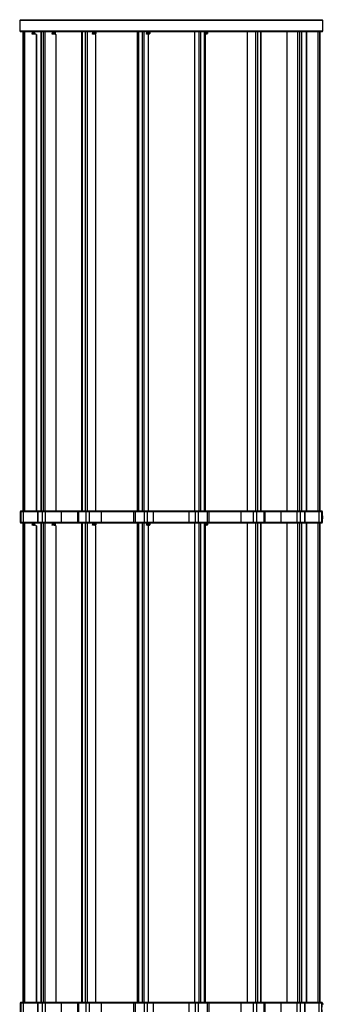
# Model space of a CAD drawing. Header units: millimetres. Extents: x 1689 to 2119, y 169 to 2594.
# Tile 2 of 2: x 1716 to 2093, y 1370 to 2594. Entities that reach past the tile are written whole.
import ezdxf

# ---------------------------------------------------------------- set-up
doc = ezdxf.new("R2010")
doc.units = ezdxf.units.MM
doc.header["$LTSCALE"] = 10

msp = doc.modelspace()

# ---------------------------------------------------------------- linework, layer by layer
at = {"color": 7, "linetype": 'Continuous', "lineweight": 25}
for p, q in [((1716.7, 2593.8), (1715.7, 2592.8)), ((1715.7, 2592.8), (1715.7, 2579.8)), ((1904.2, 2592.8), (1715.7, 2592.8)), ((1716.7, 2593.8), (1904.2, 2593.8)), ((1904.2, 2593.8), (2091.7, 2593.8)), ((2092.7, 2592.8), (1904.2, 2592.8)), ((2092.7, 2592.8), (2091.7, 2593.8)), ((2092.7, 2579.8), (2092.7, 2592.8)), ((1715.7, 2579.8), (1716.7, 2578.8)), ((1715.7, 2579.8), (1904.2, 2579.8)), ((1904.2, 2578.8), (1716.7, 2578.8)), ((1719.5, 2578.8), (1719.5, 1983.3)), ((1719.5, 2578.8), (1719.5, 1983.3)), ((1719.9, 2578.8), (1719.9, 1983.3)), ((1721.8, 2578.8), (1721.8, 1983.3)), ((1731.3, 2578.4), (1731.3, 2578.8)), ((1731.3, 2578.4), (1731.3, 2576.6)), ((1731.3, 2576), (1731.3, 2576.6)), ((1735.8, 2575.7), (1731.3, 2576)), ((1731.4, 2576), (1731.3, 2576)), ((1731.4, 2578.4), (1731.4, 2578.8)), ((1731.4, 2576), (1731.4, 2576.6)), ((1735.9, 2575.7), (1731.4, 2576)), ((1732.2, 2578.8), (1732.2, 2578.4)), ((1732.2, 2576.5), (1732.2, 2575.9)), ((1732.3, 2578.8), (1732.3, 2578.4)), ((1732.3, 2576.5), (1732.3, 2575.9)), ((1733.9, 2578.1), (1732.7, 2578.1)), ((1732.7, 2578.1), (1732.7, 2576.8)), ((1732.7, 2576.8), (1733.9, 2576.8)), ((1732.8, 2578.6), (1732.8, 2578.8)), ((1734, 2578.6), (1732.8, 2578.6)), ((1732.8, 2576.3), (1734, 2576.3)), ((1732.8, 2575.9), (1732.8, 2576.3)), ((1733, 2578.8), (1733, 2578.6)), ((1733, 2576.3), (1733, 2575.9)), ((1733.9, 2578.1), (1733.9, 2576.8)), ((1734, 2578.6), (1734, 2578.5)), ((1734, 2576.4), (1734, 2578.5)), ((1734, 2578.5), (1734, 2576.4)), ((1734, 2576.4), (1734, 2576.3)), ((1734.1, 2578.8), (1734.1, 2575.8)), ((1735.8, 2575.7), (1735.9, 2575.7)), ((1736.3, 2575.2), (1736.3, 1983.3)), ((1736.4, 2575.2), (1736.3, 2575.2)), ((1736.4, 2575.2), (1736.4, 1983.3)), ((1742.1, 2578.8), (1742.1, 1983.3)), ((1742.4, 2578.8), (1742.4, 1983.3)), ((1744.7, 2578.8), (1744.7, 1983.3)), ((1747.1, 2578.8), (1747.1, 1983.3)), ((1756, 2578.4), (1756, 2578.8)), ((1756, 2578.4), (1756, 2576.6)), ((1756, 2578.4), (1756.6, 2578.4)), ((1756, 2576), (1756, 2576.6)), ((1756.6, 2576.5), (1756, 2576.5)), ((1760.2, 2575.7), (1756, 2576)), ((1756.5, 2578.4), (1756.5, 2578.8)), ((1756.5, 2575.9), (1756.5, 2576.5)), ((1758, 2578.8), (1758, 2578.5)), ((1758, 2576.4), (1758, 2575.8)), ((1758.4, 2578.6), (1758.1, 2578.5)), ((1758.1, 2578.5), (1758.1, 2576.4)), ((1758.1, 2576.4), (1758.4, 2576.3)), ((1759.6, 2578.6), (1758.4, 2578.6)), ((1758.4, 2576.3), (1759.6, 2576.3)), ((1759.7, 2578.1), (1758.6, 2578.1)), ((1758.6, 2578.1), (1758.6, 2576.8)), ((1758.6, 2576.8), (1759.7, 2576.8)), ((1759.7, 2578.1), (1759.7, 2576.8)), ((1760.7, 2575.2), (1760.7, 1983.3)), ((1792.5, 2578.8), (1792.5, 1983.3)), ((1793.3, 2578.8), (1793.3, 1983.3)), ((1797, 2578.8), (1797, 1983.3)), ((1799.6, 2578.8), (1799.6, 1983.3)), ((1806.3, 2578.4), (1806.3, 2578.8)), ((1806.3, 2578.4), (1806.3, 2576.6)), ((1806.3, 2576), (1806.3, 2576.6)), ((1809.5, 2575.7), (1806.3, 2576)), ((1807.1, 2578.8), (1807.1, 2578.4)), ((1807.1, 2576.5), (1807.1, 2575.9)), ((1807.4, 2578.4), (1807.4, 2578.4)), ((1807.4, 2576.5), (1807.4, 2576.5)), ((1809.3, 2578.6), (1808.6, 2578.5)), ((1808.6, 2578.5), (1808.6, 2576.4)), ((1808.6, 2576.4), (1809.3, 2576.3)), ((1810.1, 2578.6), (1809.3, 2578.6)), ((1809.3, 2576.3), (1810.1, 2576.3)), ((1810.5, 2578.1), (1809.7, 2578.1)), ((1809.7, 2578.1), (1809.7, 2576.8)), ((1809.7, 2576.8), (1810.5, 2576.8)), ((1809.8, 2575.2), (1809.8, 1983.3)), ((1810.5, 2578.1), (1810.5, 2576.8)), ((1861.8, 2578.8), (1861.8, 1983.3)), ((1863.4, 2578.8), (1863.4, 1983.3)), ((1867.9, 2578.8), (1867.9, 1983.3)), ((1870.1, 2578.8), (1870.1, 1983.3)), ((1873.5, 2578.4), (1873.5, 2578.8)), ((1873.5, 2578.4), (1873.5, 2576.6)), ((1873.5, 2576), (1873.5, 2576.6)), ((1875.1, 2575.7), (1873.5, 2576)), ((1875, 2578.5), (1875, 2578.5)), ((1875, 2576.4), (1875, 2576.4)), ((1875.3, 2575.2), (1875.3, 1983.3)), ((1876.5, 2578.6), (1875.6, 2578.5)), ((1875.6, 2578.5), (1875.6, 2576.4)), ((1875.6, 2576.4), (1876.5, 2576.3)), ((1877, 2578.6), (1876.6, 2578.6)), ((1876.6, 2576.3), (1877, 2576.3)), ((1877.5, 2578.1), (1877, 2578.1)), ((1877, 2578.1), (1877, 2576.8)), ((1877, 2576.8), (1877.5, 2576.8)), ((1877.5, 2578.1), (1877.5, 2576.8)), ((1904.2, 2579.8), (2092.7, 2579.8)), ((2091.7, 2578.8), (1904.2, 2578.8)), ((1933.1, 2578.8), (1933.1, 1983.3)), ((1938.2, 2578.8), (1938.2, 1983.3)), ((1940.5, 2578.8), (1940.5, 1983.3)), ((1945, 2578.8), (1945, 1983.3)), ((1946.6, 1983.3), (1946.6, 2578.8)), ((1946.6, 2578.5), (1947.5, 2578.5)), ((1947.5, 2576.4), (1946.6, 2576.4)), ((1948.5, 2578.6), (1947.5, 2578.5)), ((1947.6, 2578.5), (1947.5, 2578.5)), ((1947.5, 2576.4), (1947.6, 2576.4)), ((1947.5, 2576.4), (1948.5, 2576.3)), ((1948.6, 2578.6), (1947.6, 2578.5)), ((1947.6, 2578.5), (1947.6, 2576.4)), ((1947.6, 2576.4), (1948.6, 2576.3)), ((1948.6, 2578.6), (1948.5, 2578.6)), ((1948.5, 2578.6), (1948.6, 2578.6)), ((1948.5, 2576.3), (1948.6, 2576.3)), ((1948.6, 2576.3), (1948.5, 2576.3)), ((1948.6, 2578.6), (1948.6, 2578.6)), ((1948.6, 2576.3), (1948.6, 2576.3)), ((1949.1, 2578.1), (1949.1, 2576.8)), ((1998.6, 2578.8), (1998.6, 1983.3)), ((2008.8, 2578.8), (2008.8, 1983.3)), ((2011.4, 2578.8), (2011.4, 1983.3)), ((2015.1, 2578.8), (2015.1, 1983.3)), ((2015.9, 1983.3), (2015.9, 2578.8)), ((2047.7, 2578.8), (2047.7, 1983.3)), ((2061.2, 2578.8), (2061.2, 1983.3)), ((2063.7, 2578.8), (2063.7, 1983.3)), ((2066, 2578.8), (2066, 1983.3)), ((2066.3, 1983.3), (2066.3, 2578.8)), ((2072, 2578.8), (2072, 1983.3)), ((2072.1, 2578.8), (2072.1, 1983.3)), ((2086.5, 2578.8), (2086.5, 1983.3)), ((2088.4, 2578.8), (2088.4, 1983.3)), ((2088.9, 1983.3), (2088.9, 2578.8)), ((2088.9, 2578.8), (2088.9, 1983.3)), ((2091.7, 2578.8), (2092.7, 2579.8)), ((1717.2, 1983.3), (1716.2, 1982.3)), ((1717.2, 1983.3), (1716.2, 1982.3)), ((1716.2, 1982.3), (1716.2, 1969.3)), ((1717.4, 1982.3), (1716.2, 1982.3)), ((1716.2, 1982.3), (1716.2, 1969.3)), ((1716.2, 1982.3), (1716.2, 1982.3)), ((1717.2, 1983.3), (1718.4, 1983.3)), ((1717.2, 1983.3), (1717.2, 1983.3)), ((1718.4, 1983.3), (1717.4, 1982.3)), ((1720.2, 1982.3), (1717.4, 1982.3)), ((1717.4, 1969.3), (1717.4, 1982.3)), ((1718.4, 1983.3), (1720.3, 1983.3)), ((1720.3, 1983.3), (1720.2, 1982.3)), ((1737.7, 1982.3), (1720.2, 1982.3)), ((1720.2, 1982.3), (1720.2, 1969.3)), ((1720.3, 1983.3), (1738.7, 1983.3)), ((1738.7, 1983.3), (1737.7, 1982.3)), ((1737.7, 1982.3), (1737.7, 1969.3)), ((1738.1, 1982.3), (1737.7, 1982.3)), ((1739, 1983.3), (1738.1, 1982.3)), ((1744, 1982.3), (1738.1, 1982.3)), ((1738.1, 1982.3), (1738.1, 1969.3)), ((1738.7, 1983.3), (1739, 1983.3)), ((1739, 1983.3), (1744.8, 1983.3)), ((1744.8, 1983.3), (1744, 1982.3)), ((1747.5, 1982.3), (1744, 1982.3)), ((1744, 1969.3), (1744, 1982.3)), ((1744.8, 1983.3), (1747.2, 1983.3)), ((1747.2, 1983.3), (1747.5, 1982.3)), ((1747.2, 1983.3), (1767.2, 1983.3)), ((1747.5, 1982.3), (1747.5, 1969.3)), ((1767.6, 1982.3), (1747.5, 1982.3)), ((1767.2, 1983.3), (1767.6, 1982.3)), ((1767.2, 1983.3), (1788.5, 1983.3)), ((1787.5, 1982.3), (1767.6, 1982.3)), ((1767.6, 1969.3), (1767.6, 1982.3)), ((1788.5, 1983.3), (1787.5, 1982.3)), ((1787.5, 1982.3), (1787.5, 1969.3)), ((1788.7, 1982.3), (1787.5, 1982.3)), ((1788.5, 1983.3), (1789.3, 1983.3)), ((1789.3, 1983.3), (1788.7, 1982.3)), ((1798.2, 1982.3), (1788.7, 1982.3)), ((1788.7, 1982.3), (1788.7, 1969.3)), ((1789.3, 1983.3), (1798.8, 1983.3)), ((1798.8, 1983.3), (1798.2, 1982.3)), ((1802, 1982.3), (1798.2, 1982.3)), ((1798.2, 1969.3), (1798.2, 1982.3)), ((1798.8, 1983.3), (1801.3, 1983.3)), ((1801.3, 1983.3), (1802, 1982.3)), ((1801.3, 1983.3), (1816.6, 1983.3)), ((1802, 1982.3), (1802, 1969.3)), ((1817.3, 1982.3), (1802, 1982.3)), ((1816.6, 1983.3), (1817.3, 1982.3)), ((1816.6, 1983.3), (1858, 1983.3)), ((1857, 1982.3), (1817.3, 1982.3)), ((1817.3, 1969.3), (1817.3, 1982.3)), ((1858, 1983.3), (1857, 1982.3)), ((1857, 1982.3), (1857, 1969.3)), ((1859.3, 1982.3), (1857, 1982.3)), ((1858, 1983.3), (1859.5, 1983.3)), ((1859.5, 1983.3), (1859.3, 1982.3)), ((1870.8, 1982.3), (1859.3, 1982.3)), ((1859.3, 1982.3), (1859.3, 1969.3)), ((1859.5, 1983.3), (1870.9, 1983.3)), ((1870.9, 1983.3), (1870.8, 1982.3)), ((1874.1, 1982.3), (1870.8, 1982.3)), ((1870.8, 1969.3), (1870.8, 1982.3)), ((1870.9, 1983.3), (1873.2, 1983.3)), ((1873.2, 1983.3), (1874.1, 1982.3)), ((1873.2, 1983.3), (1881.1, 1983.3)), ((1874.1, 1982.3), (1874.1, 1969.3)), ((1882.1, 1982.3), (1874.1, 1982.3)), ((1881.1, 1983.3), (1882.1, 1982.3)), ((1881.1, 1983.3), (1927.2, 1983.3)), ((1882.1, 1969.3), (1882.1, 1982.3)), ((1926.3, 1982.3), (1882.1, 1982.3)), ((1927.2, 1983.3), (1926.3, 1982.3)), ((1934.3, 1982.3), (1926.3, 1982.3)), ((1926.3, 1969.3), (1926.3, 1982.3)), ((1927.2, 1983.3), (1935.2, 1983.3)), ((1935.2, 1983.3), (1934.3, 1982.3)), ((1937.6, 1982.3), (1934.3, 1982.3)), ((1934.3, 1969.3), (1934.3, 1982.3)), ((1935.2, 1983.3), (1937.4, 1983.3)), ((1937.6, 1982.3), (1937.4, 1983.3)), ((1937.4, 1983.3), (1948.9, 1983.3)), ((1937.6, 1982.3), (1937.6, 1969.3)), ((1949.1, 1982.3), (1937.6, 1982.3)), ((1949.1, 1982.3), (1948.9, 1983.3)), ((1948.9, 1983.3), (1950.4, 1983.3)), ((1949.1, 1969.3), (1949.1, 1982.3)), ((1951.4, 1982.3), (1949.1, 1982.3)), ((1951.4, 1982.3), (1950.4, 1983.3)), ((1950.4, 1983.3), (1991.8, 1983.3)), ((1951.4, 1969.3), (1951.4, 1982.3)), ((1991.1, 1982.3), (1951.4, 1982.3)), ((1991.1, 1982.3), (1991.8, 1983.3)), ((1991.1, 1969.3), (1991.1, 1982.3)), ((2006.4, 1982.3), (1991.1, 1982.3)), ((1991.8, 1983.3), (2007.1, 1983.3)), ((2006.4, 1982.3), (2007.1, 1983.3)), ((2010.2, 1982.3), (2006.4, 1982.3)), ((2006.4, 1969.3), (2006.4, 1982.3)), ((2007.1, 1983.3), (2009.6, 1983.3)), ((2010.2, 1982.3), (2009.6, 1983.3)), ((2009.6, 1983.3), (2019.1, 1983.3)), ((2010.2, 1982.3), (2010.2, 1969.3)), ((2019.7, 1982.3), (2010.2, 1982.3)), ((2019.7, 1982.3), (2019.1, 1983.3)), ((2019.1, 1983.3), (2019.9, 1983.3)), ((2019.7, 1969.3), (2019.7, 1982.3)), ((2020.9, 1982.3), (2019.7, 1982.3)), ((2020.9, 1982.3), (2019.9, 1983.3)), ((2019.9, 1983.3), (2041.2, 1983.3)), ((2020.9, 1969.3), (2020.9, 1982.3)), ((2040.8, 1982.3), (2020.9, 1982.3)), ((2040.8, 1982.3), (2041.2, 1983.3)), ((2040.8, 1969.3), (2040.8, 1982.3)), ((2060.8, 1982.3), (2040.8, 1982.3)), ((2041.2, 1983.3), (2061.2, 1983.3)), ((2060.8, 1982.3), (2061.2, 1983.3)), ((2064.4, 1982.3), (2060.8, 1982.3)), ((2060.8, 1969.3), (2060.8, 1982.3)), ((2061.2, 1983.3), (2063.6, 1983.3)), ((2064.4, 1982.3), (2063.6, 1983.3)), ((2063.6, 1983.3), (2069.4, 1983.3)), ((2064.4, 1982.3), (2064.4, 1969.3)), ((2070.3, 1982.3), (2064.4, 1982.3)), ((2070.3, 1982.3), (2069.4, 1983.3)), ((2069.4, 1983.3), (2069.7, 1983.3)), ((2070.7, 1982.3), (2069.7, 1983.3)), ((2069.7, 1983.3), (2088.1, 1983.3)), ((2070.3, 1969.3), (2070.3, 1982.3)), ((2070.7, 1982.3), (2070.3, 1982.3)), ((2070.7, 1969.3), (2070.7, 1982.3)), ((2088.2, 1982.3), (2070.7, 1982.3)), ((2088.2, 1982.3), (2088.1, 1983.3)), ((2088.1, 1983.3), (2090, 1983.3)), ((2088.2, 1969.3), (2088.2, 1982.3)), ((2091, 1982.3), (2088.2, 1982.3)), ((2091, 1982.3), (2090, 1983.3)), ((2090, 1983.3), (2091.2, 1983.3)), ((2091, 1982.3), (2091, 1969.3)), ((2092.2, 1982.3), (2091, 1982.3)), ((2092.2, 1982.3), (2091.2, 1983.3)), ((2092.2, 1982.3), (2091.2, 1983.3)), ((2091.2, 1983.3), (2091.2, 1983.3)), ((2092.2, 1969.3), (2092.2, 1982.3)), ((2092.2, 1969.3), (2092.2, 1982.3)), ((2092.2, 1982.3), (2092.2, 1982.3)), ((1716.2, 1969.3), (1717.2, 1968.3)), ((1716.2, 1969.3), (1717.4, 1969.3)), ((1716.2, 1969.3), (1717.2, 1968.3)), ((1716.2, 1969.3), (1716.2, 1969.3)), ((1718.4, 1968.3), (1717.2, 1968.3)), ((1717.2, 1968.3), (1717.2, 1968.3)), ((1717.4, 1969.3), (1720.2, 1969.3)), ((1717.4, 1969.3), (1718.4, 1968.3)), ((1720.3, 1968.3), (1718.4, 1968.3)), ((1719.5, 1968.3), (1719.5, 1372.8)), ((1719.5, 1968.3), (1719.5, 1372.8)), ((1719.9, 1968.3), (1719.9, 1372.8)), ((1720.2, 1969.3), (1737.7, 1969.3)), ((1720.2, 1969.3), (1720.3, 1968.3)), ((1738.7, 1968.3), (1720.3, 1968.3)), ((1721.8, 1968.3), (1721.8, 1372.8)), ((1731.3, 1967.9), (1731.3, 1968.3)), ((1731.3, 1967.9), (1731.3, 1966.1)), ((1731.3, 1965.5), (1731.3, 1966.1)), ((1735.8, 1965.2), (1731.3, 1965.5)), ((1731.4, 1965.5), (1731.3, 1965.5)), ((1731.4, 1967.9), (1731.4, 1968.3)), ((1731.4, 1965.5), (1731.4, 1966.1)), ((1735.9, 1965.2), (1731.4, 1965.5)), ((1732.2, 1968.3), (1732.2, 1967.9)), ((1732.2, 1966), (1732.2, 1965.4)), ((1732.3, 1968.3), (1732.3, 1967.9)), ((1732.3, 1966), (1732.3, 1965.4)), ((1733.9, 1967.6), (1732.7, 1967.6)), ((1732.7, 1967.6), (1732.7, 1966.3)), ((1732.7, 1966.3), (1733.9, 1966.3)), ((1732.8, 1968.1), (1732.8, 1968.3)), ((1734, 1968.1), (1732.8, 1968.1)), ((1732.8, 1965.8), (1734, 1965.8)), ((1732.8, 1965.4), (1732.8, 1965.8)), ((1733, 1968.3), (1733, 1968.1)), ((1733, 1965.8), (1733, 1965.4)), ((1733.9, 1967.6), (1733.9, 1966.3)), ((1734, 1968.1), (1734, 1968)), ((1734, 1965.9), (1734, 1968)), ((1734, 1968), (1734, 1965.9)), ((1734, 1965.9), (1734, 1965.8)), ((1734.1, 1968.3), (1734.1, 1965.3)), ((1735.8, 1965.2), (1735.9, 1965.2)), ((1736.3, 1964.7), (1736.3, 1372.8)), ((1736.4, 1964.7), (1736.3, 1964.7)), ((1736.4, 1964.7), (1736.4, 1372.8)), ((1737.7, 1969.3), (1738.7, 1968.3)), ((1737.7, 1969.3), (1738.1, 1969.3)), ((1738.1, 1969.3), (1744, 1969.3)), ((1738.1, 1969.3), (1739, 1968.3)), ((1739, 1968.3), (1738.7, 1968.3)), ((1744.8, 1968.3), (1739, 1968.3)), ((1742.1, 1968.3), (1742.1, 1372.8)), ((1742.4, 1968.3), (1742.4, 1372.8)), ((1744, 1969.3), (1747.5, 1969.3)), ((1744, 1969.3), (1744.8, 1968.3)), ((1744.7, 1968.3), (1744.7, 1372.8)), ((1747.2, 1968.3), (1744.8, 1968.3)), ((1747.1, 1968.3), (1747.1, 1372.8)), ((1747.5, 1969.3), (1747.2, 1968.3)), ((1767.2, 1968.3), (1747.2, 1968.3)), ((1747.5, 1969.3), (1767.6, 1969.3)), ((1756, 1967.9), (1756, 1968.3)), ((1756, 1967.9), (1756, 1966.1)), ((1756, 1967.9), (1756.6, 1967.9)), ((1756, 1965.5), (1756, 1966.1)), ((1756.6, 1966), (1756, 1966)), ((1760.2, 1965.2), (1756, 1965.5)), ((1756.5, 1968), (1756.5, 1968.3)), ((1756.5, 1965.4), (1756.5, 1965.9)), ((1758, 1968.3), (1758, 1968)), ((1758, 1965.9), (1758, 1965.3)), ((1758.4, 1968.1), (1758.1, 1968)), ((1758.1, 1968), (1758.1, 1965.9)), ((1758.1, 1965.9), (1758.4, 1965.8)), ((1759.6, 1968.1), (1758.4, 1968.1)), ((1758.4, 1965.8), (1759.6, 1965.8)), ((1759.7, 1967.6), (1758.6, 1967.6)), ((1758.6, 1967.6), (1758.6, 1966.3)), ((1758.6, 1966.3), (1759.7, 1966.3)), ((1759.7, 1967.6), (1759.7, 1966.3)), ((1760.7, 1964.7), (1760.7, 1372.8)), ((1767.6, 1969.3), (1767.2, 1968.3)), ((1788.5, 1968.3), (1767.2, 1968.3)), ((1767.6, 1969.3), (1787.5, 1969.3)), ((1787.5, 1969.3), (1788.5, 1968.3)), ((1787.5, 1969.3), (1788.7, 1969.3)), ((1789.3, 1968.3), (1788.5, 1968.3)), ((1788.7, 1969.3), (1798.2, 1969.3)), ((1788.7, 1969.3), (1789.3, 1968.3)), ((1798.8, 1968.3), (1789.3, 1968.3)), ((1792.5, 1968.3), (1792.5, 1372.8)), ((1793.3, 1968.3), (1793.3, 1372.8)), ((1797, 1968.3), (1797, 1372.8)), ((1798.2, 1969.3), (1802, 1969.3)), ((1798.2, 1969.3), (1798.8, 1968.3)), ((1801.3, 1968.3), (1798.8, 1968.3)), ((1799.6, 1968.3), (1799.6, 1372.8)), ((1802, 1969.3), (1801.3, 1968.3)), ((1816.6, 1968.3), (1801.3, 1968.3)), ((1802, 1969.3), (1817.3, 1969.3)), ((1806.3, 1967.9), (1806.3, 1968.3)), ((1806.3, 1967.9), (1806.3, 1966.1)), ((1806.3, 1965.5), (1806.3, 1966.1)), ((1809.5, 1965.2), (1806.3, 1965.5)), ((1807.1, 1968.3), (1807.1, 1967.9)), ((1807.1, 1966), (1807.1, 1965.4)), ((1807.4, 1967.9), (1807.4, 1967.9)), ((1807.4, 1966), (1807.4, 1966)), ((1809.3, 1968.1), (1808.6, 1968)), ((1808.6, 1968), (1808.6, 1965.9)), ((1808.6, 1965.9), (1809.3, 1965.8)), ((1810.1, 1968.1), (1809.3, 1968.1)), ((1809.3, 1965.8), (1810.1, 1965.8)), ((1810.5, 1967.6), (1809.7, 1967.6)), ((1809.7, 1967.6), (1809.7, 1966.3)), ((1809.7, 1966.3), (1810.5, 1966.3)), ((1809.8, 1964.7), (1809.8, 1372.8)), ((1810.5, 1967.6), (1810.5, 1966.3)), ((1817.3, 1969.3), (1816.6, 1968.3)), ((1858, 1968.3), (1816.6, 1968.3)), ((1817.3, 1969.3), (1857, 1969.3)), ((1857, 1969.3), (1858, 1968.3)), ((1857, 1969.3), (1859.3, 1969.3)), ((1859.5, 1968.3), (1858, 1968.3)), ((1859.3, 1969.3), (1870.8, 1969.3)), ((1859.3, 1969.3), (1859.5, 1968.3)), ((1870.9, 1968.3), (1859.5, 1968.3)), ((1861.8, 1968.3), (1861.8, 1372.8)), ((1863.4, 1968.3), (1863.4, 1372.8)), ((1867.9, 1968.3), (1867.9, 1372.8)), ((1870.1, 1968.3), (1870.1, 1372.8)), ((1870.8, 1969.3), (1874.1, 1969.3)), ((1870.8, 1969.3), (1870.9, 1968.3)), ((1873.2, 1968.3), (1870.9, 1968.3)), ((1874.1, 1969.3), (1873.2, 1968.3)), ((1881.1, 1968.3), (1873.2, 1968.3)), ((1873.5, 1967.9), (1873.5, 1968.3)), ((1873.5, 1967.9), (1873.5, 1966.1)), ((1873.5, 1965.5), (1873.5, 1966.1)), ((1875.1, 1965.2), (1873.5, 1965.5)), ((1874.1, 1969.3), (1882.1, 1969.3)), ((1875, 1968), (1875, 1968)), ((1875, 1965.9), (1875, 1965.9)), ((1875.3, 1964.7), (1875.3, 1372.8)), ((1876.5, 1968.1), (1875.6, 1968)), ((1875.6, 1968), (1875.6, 1965.9)), ((1875.6, 1965.9), (1876.5, 1965.8)), ((1877, 1968.1), (1876.6, 1968.1)), ((1876.6, 1965.8), (1877, 1965.8)), ((1877.5, 1967.6), (1877, 1967.6)), ((1877, 1967.6), (1877, 1966.3)), ((1877, 1966.3), (1877.5, 1966.3)), ((1877.5, 1967.6), (1877.5, 1966.3)), ((1882.1, 1969.3), (1881.1, 1968.3)), ((1927.2, 1968.3), (1881.1, 1968.3)), ((1882.1, 1969.3), (1926.3, 1969.3)), ((1926.3, 1969.3), (1934.3, 1969.3)), ((1926.3, 1969.3), (1927.2, 1968.3)), ((1935.2, 1968.3), (1927.2, 1968.3)), ((1933.1, 1968.3), (1933.1, 1372.8)), ((1934.3, 1969.3), (1935.2, 1968.3)), ((1934.3, 1969.3), (1937.6, 1969.3)), ((1937.4, 1968.3), (1935.2, 1968.3)), ((1937.4, 1968.3), (1937.6, 1969.3)), ((1948.9, 1968.3), (1937.4, 1968.3)), ((1937.6, 1969.3), (1949.1, 1969.3)), ((1938.2, 1968.3), (1938.2, 1372.8)), ((1940.5, 1968.3), (1940.5, 1372.8)), ((1945, 1968.3), (1945, 1372.8)), ((1946.6, 1372.8), (1946.6, 1968.3)), ((1946.6, 1968), (1947.5, 1968)), ((1947.5, 1965.9), (1946.6, 1965.9)), ((1948.5, 1968.1), (1947.5, 1968)), ((1947.6, 1968), (1947.5, 1968)), ((1947.5, 1965.9), (1947.6, 1965.9)), ((1947.5, 1965.9), (1948.5, 1965.8)), ((1948.6, 1968.1), (1947.6, 1968)), ((1947.6, 1968), (1947.6, 1965.9)), ((1947.6, 1965.9), (1948.6, 1965.8)), ((1948.6, 1968.1), (1948.5, 1968.1)), ((1948.5, 1968.1), (1948.6, 1968.1)), ((1948.5, 1965.8), (1948.6, 1965.8)), ((1948.6, 1965.8), (1948.5, 1965.8)), ((1948.6, 1968.1), (1948.6, 1968.1)), ((1948.6, 1965.8), (1948.6, 1965.8)), ((1948.9, 1968.3), (1949.1, 1969.3)), ((1950.4, 1968.3), (1948.9, 1968.3)), ((1949.1, 1969.3), (1951.4, 1969.3)), ((1949.1, 1967.6), (1949.1, 1966.3)), ((1950.4, 1968.3), (1951.4, 1969.3)), ((1991.8, 1968.3), (1950.4, 1968.3)), ((1951.4, 1969.3), (1991.1, 1969.3)), ((1991.8, 1968.3), (1991.1, 1969.3)), ((1991.1, 1969.3), (2006.4, 1969.3)), ((2007.1, 1968.3), (1991.8, 1968.3)), ((1998.6, 1968.3), (1998.6, 1372.8)), ((2007.1, 1968.3), (2006.4, 1969.3)), ((2006.4, 1969.3), (2010.2, 1969.3)), ((2009.6, 1968.3), (2007.1, 1968.3)), ((2008.8, 1968.3), (2008.8, 1372.8)), ((2009.6, 1968.3), (2010.2, 1969.3)), ((2019.1, 1968.3), (2009.6, 1968.3)), ((2010.2, 1969.3), (2019.7, 1969.3)), ((2011.4, 1968.3), (2011.4, 1372.8)), ((2015.1, 1968.3), (2015.1, 1372.8)), ((2015.9, 1372.8), (2015.9, 1968.3)), ((2019.1, 1968.3), (2019.7, 1969.3)), ((2019.9, 1968.3), (2019.1, 1968.3)), ((2019.7, 1969.3), (2020.9, 1969.3)), ((2041.2, 1968.3), (2019.8, 1968.3)), ((2019.9, 1968.3), (2020.9, 1969.3)), ((2020.8, 1969.3), (2040.8, 1969.3)), ((2041.2, 1968.3), (2040.8, 1969.3)), ((2040.8, 1969.3), (2060.8, 1969.3)), ((2061.2, 1968.3), (2041.2, 1968.3)), ((2047.7, 1968.3), (2047.7, 1372.8)), ((2061.2, 1968.3), (2060.8, 1969.3)), ((2060.8, 1969.3), (2064.4, 1969.3)), ((2063.6, 1968.3), (2061.2, 1968.3)), ((2061.2, 1968.3), (2061.2, 1372.8)), ((2063.6, 1968.3), (2064.4, 1969.3)), ((2069.4, 1968.3), (2063.6, 1968.3)), ((2063.7, 1968.3), (2063.7, 1372.8)), ((2064.4, 1969.3), (2070.3, 1969.3)), ((2066, 1968.3), (2066, 1372.8)), ((2066.3, 1372.8), (2066.3, 1968.3)), ((2069.4, 1968.3), (2070.3, 1969.3)), ((2069.7, 1968.3), (2069.4, 1968.3)), ((2069.7, 1968.3), (2070.7, 1969.3)), ((2088.1, 1968.3), (2069.7, 1968.3)), ((2070.3, 1969.3), (2070.7, 1969.3)), ((2070.7, 1969.3), (2088.2, 1969.3)), ((2072, 1968.3), (2072, 1372.8)), ((2072.1, 1968.3), (2072.1, 1372.8)), ((2086.5, 1968.3), (2086.5, 1372.8)), ((2088.1, 1968.3), (2088.2, 1969.3)), ((2090, 1968.3), (2088.1, 1968.3)), ((2088.2, 1969.3), (2091, 1969.3)), ((2088.4, 1968.3), (2088.4, 1372.8)), ((2088.9, 1372.8), (2088.9, 1968.3)), ((2088.9, 1968.3), (2088.9, 1372.8)), ((2090, 1968.3), (2091, 1969.3)), ((2091.2, 1968.3), (2090, 1968.3)), ((2091, 1969.3), (2092.2, 1969.3)), ((2091.2, 1968.3), (2092.2, 1969.3)), ((2091.2, 1968.3), (2092.2, 1969.3)), ((2091.2, 1968.3), (2091.2, 1968.3)), ((2092.2, 1969.3), (2092.2, 1969.3)), ((1717.2, 1372.8), (1716.2, 1371.8)), ((1717.2, 1372.8), (1716.2, 1371.8)), ((1716.2, 1371.8), (1716.2, 1358.8)), ((1717.4, 1371.8), (1716.2, 1371.8)), ((1716.2, 1371.8), (1716.2, 1358.8)), ((1716.2, 1371.8), (1716.2, 1371.8)), ((1717.2, 1372.8), (1718.4, 1372.8)), ((1717.2, 1372.8), (1717.2, 1372.8)), ((1718.4, 1372.8), (1717.4, 1371.8)), ((1720.2, 1371.8), (1717.4, 1371.8)), ((1717.4, 1358.8), (1717.4, 1371.8)), ((1718.4, 1372.8), (1720.3, 1372.8)), ((1720.3, 1372.8), (1720.2, 1371.8)), ((1737.7, 1371.8), (1720.2, 1371.8)), ((1720.2, 1371.8), (1720.2, 1358.8)), ((1720.3, 1372.8), (1738.7, 1372.8)), ((1738.7, 1372.8), (1737.7, 1371.8)), ((1737.7, 1371.8), (1737.7, 1358.8)), ((1738.1, 1371.8), (1737.7, 1371.8)), ((1739, 1372.8), (1738.1, 1371.8)), ((1744, 1371.8), (1738.1, 1371.8)), ((1738.1, 1371.8), (1738.1, 1358.8)), ((1738.7, 1372.8), (1739, 1372.8)), ((1739, 1372.8), (1744.8, 1372.8)), ((1744.8, 1372.8), (1744, 1371.8)), ((1747.5, 1371.8), (1744, 1371.8)), ((1744, 1358.8), (1744, 1371.8)), ((1744.8, 1372.8), (1747.2, 1372.8)), ((1747.2, 1372.8), (1747.5, 1371.8)), ((1747.2, 1372.8), (1767.2, 1372.8)), ((1747.5, 1371.8), (1747.5, 1358.8)), ((1767.6, 1371.8), (1747.5, 1371.8)), ((1767.2, 1372.8), (1767.6, 1371.8)), ((1767.2, 1372.8), (1788.5, 1372.8)), ((1787.5, 1371.8), (1767.6, 1371.8)), ((1767.6, 1358.8), (1767.6, 1371.8)), ((1788.5, 1372.8), (1787.5, 1371.8)), ((1787.5, 1371.8), (1787.5, 1358.8)), ((1788.7, 1371.8), (1787.5, 1371.8)), ((1788.5, 1372.8), (1789.3, 1372.8)), ((1789.3, 1372.8), (1788.7, 1371.8)), ((1798.2, 1371.8), (1788.7, 1371.8)), ((1788.7, 1371.8), (1788.7, 1358.8)), ((1789.3, 1372.8), (1798.8, 1372.8)), ((1798.8, 1372.8), (1798.2, 1371.8)), ((1802, 1371.8), (1798.2, 1371.8)), ((1798.2, 1358.8), (1798.2, 1371.8)), ((1798.8, 1372.8), (1801.3, 1372.8)), ((1801.3, 1372.8), (1802, 1371.8)), ((1801.3, 1372.8), (1816.6, 1372.8)), ((1802, 1371.8), (1802, 1358.8)), ((1817.3, 1371.8), (1802, 1371.8)), ((1816.6, 1372.8), (1817.3, 1371.8)), ((1816.6, 1372.8), (1858, 1372.8)), ((1857, 1371.8), (1817.3, 1371.8)), ((1817.3, 1358.8), (1817.3, 1371.8)), ((1858, 1372.8), (1857, 1371.8)), ((1857, 1371.8), (1857, 1358.8)), ((1859.3, 1371.8), (1857, 1371.8)), ((1858, 1372.8), (1859.5, 1372.8)), ((1859.5, 1372.8), (1859.3, 1371.8)), ((1870.8, 1371.8), (1859.3, 1371.8)), ((1859.3, 1371.8), (1859.3, 1358.8)), ((1859.5, 1372.8), (1870.9, 1372.8)), ((1870.9, 1372.8), (1870.8, 1371.8)), ((1874.1, 1371.8), (1870.8, 1371.8)), ((1870.8, 1358.8), (1870.8, 1371.8)), ((1870.9, 1372.8), (1873.2, 1372.8)), ((1873.2, 1372.8), (1874.1, 1371.8)), ((1873.2, 1372.8), (1881.1, 1372.8)), ((1874.1, 1371.8), (1874.1, 1358.8)), ((1882.1, 1371.8), (1874.1, 1371.8)), ((1881.1, 1372.8), (1882.1, 1371.8)), ((1881.1, 1372.8), (1927.2, 1372.8)), ((1882.1, 1358.8), (1882.1, 1371.8)), ((1926.3, 1371.8), (1882.1, 1371.8)), ((1927.2, 1372.8), (1926.3, 1371.8)), ((1934.3, 1371.8), (1926.3, 1371.8)), ((1926.3, 1358.8), (1926.3, 1371.8)), ((1927.2, 1372.8), (1935.2, 1372.8)), ((1935.2, 1372.8), (1934.3, 1371.8)), ((1937.6, 1371.8), (1934.3, 1371.8)), ((1934.3, 1358.8), (1934.3, 1371.8)), ((1935.2, 1372.8), (1937.4, 1372.8)), ((1937.6, 1371.8), (1937.4, 1372.8)), ((1937.4, 1372.8), (1948.9, 1372.8)), ((1937.6, 1371.8), (1937.6, 1358.8)), ((1949.1, 1371.8), (1937.6, 1371.8)), ((1949.1, 1371.8), (1948.9, 1372.8)), ((1948.9, 1372.8), (1950.4, 1372.8)), ((1949.1, 1358.8), (1949.1, 1371.8)), ((1951.4, 1371.8), (1949.1, 1371.8)), ((1951.4, 1371.8), (1950.4, 1372.8)), ((1950.4, 1372.8), (1991.8, 1372.8)), ((1951.4, 1358.8), (1951.4, 1371.8)), ((1991.1, 1371.8), (1951.4, 1371.8)), ((1991.1, 1371.8), (1991.8, 1372.8)), ((1991.1, 1358.8), (1991.1, 1371.8)), ((2006.4, 1371.8), (1991.1, 1371.8)), ((1991.8, 1372.8), (2007.1, 1372.8)), ((2006.4, 1371.8), (2007.1, 1372.8)), ((2010.2, 1371.8), (2006.4, 1371.8)), ((2006.4, 1358.8), (2006.4, 1371.8)), ((2007.1, 1372.8), (2009.6, 1372.8)), ((2010.2, 1371.8), (2009.6, 1372.8)), ((2009.6, 1372.8), (2019.1, 1372.8)), ((2010.2, 1371.8), (2010.2, 1358.8)), ((2019.7, 1371.8), (2010.2, 1371.8)), ((2019.7, 1371.8), (2019.1, 1372.8)), ((2019.1, 1372.8), (2019.9, 1372.8)), ((2019.7, 1358.8), (2019.7, 1371.8)), ((2020.9, 1371.8), (2019.7, 1371.8)), ((2020.9, 1371.8), (2019.9, 1372.8)), ((2019.9, 1372.8), (2041.2, 1372.8)), ((2020.9, 1358.8), (2020.9, 1371.8)), ((2040.8, 1371.8), (2020.9, 1371.8)), ((2040.8, 1371.8), (2041.2, 1372.8)), ((2040.8, 1358.8), (2040.8, 1371.8)), ((2060.8, 1371.8), (2040.8, 1371.8)), ((2041.2, 1372.8), (2061.2, 1372.8)), ((2060.8, 1371.8), (2061.2, 1372.8)), ((2064.4, 1371.8), (2060.8, 1371.8)), ((2060.8, 1358.8), (2060.8, 1371.8)), ((2061.2, 1372.8), (2063.6, 1372.8)), ((2064.4, 1371.8), (2063.6, 1372.8)), ((2063.6, 1372.8), (2069.4, 1372.8)), ((2064.4, 1371.8), (2064.4, 1358.8)), ((2070.3, 1371.8), (2064.4, 1371.8)), ((2070.3, 1371.8), (2069.4, 1372.8)), ((2069.4, 1372.8), (2069.7, 1372.8)), ((2070.7, 1371.8), (2069.7, 1372.8)), ((2069.7, 1372.8), (2088.1, 1372.8)), ((2070.3, 1358.8), (2070.3, 1371.8)), ((2070.7, 1371.8), (2070.3, 1371.8)), ((2070.7, 1358.8), (2070.7, 1371.8)), ((2088.2, 1371.8), (2070.7, 1371.8)), ((2088.2, 1371.8), (2088.1, 1372.8)), ((2088.1, 1372.8), (2090, 1372.8)), ((2088.2, 1358.8), (2088.2, 1371.8)), ((2091, 1371.8), (2088.2, 1371.8)), ((2091, 1371.8), (2090, 1372.8)), ((2090, 1372.8), (2091.2, 1372.8)), ((2091, 1371.8), (2091, 1358.8)), ((2092.2, 1371.8), (2091, 1371.8)), ((2092.2, 1371.8), (2091.2, 1372.8)), ((2092.2, 1371.8), (2091.2, 1372.8)), ((2091.2, 1372.8), (2091.2, 1372.8)), ((2092.2, 1370.3), (2092.2, 1371.8)), ((2092.2, 1371.8), (2092.2, 1371.8)), ((2092.2, 1370.3), (2092.2, 1371.8)), ((2093.2, 1370.3), (2091.7, 1370.3))]:
    msp.add_line(p, q, dxfattribs=at)
at = {"color": 7, "linetype": 'Continuous', "lineweight": 25, "flags": 128}
for points in [[(1758.6, 2578.1), (1758.6, 2578.2), (1758.6, 2578.3), (1758.6, 2578.4), (1758.6, 2578.4), (1758.5, 2578.5), (1758.5, 2578.5), (1758.5, 2578.6), (1758.4, 2578.6)], [(1758.4, 2576.3), (1758.5, 2576.3), (1758.5, 2576.4), (1758.5, 2576.4), (1758.6, 2576.5), (1758.6, 2576.5), (1758.6, 2576.6), (1758.6, 2576.7), (1758.6, 2576.8)], [(1759.6, 2578.6), (1759.6, 2578.6), (1759.6, 2578.5), (1759.6, 2578.5), (1759.7, 2578.4), (1759.7, 2578.4), (1759.7, 2578.3), (1759.7, 2578.2), (1759.7, 2578.1)], [(1759.7, 2576.8), (1759.7, 2576.7), (1759.7, 2576.6), (1759.7, 2576.5), (1759.7, 2576.5), (1759.6, 2576.4), (1759.6, 2576.4), (1759.6, 2576.3), (1759.6, 2576.3)], [(1809.7, 2578.1), (1809.6, 2578.2), (1809.6, 2578.3), (1809.6, 2578.4), (1809.5, 2578.4), (1809.5, 2578.5), (1809.4, 2578.5), (1809.4, 2578.6), (1809.3, 2578.6)], [(1809.3, 2576.3), (1809.4, 2576.3), (1809.4, 2576.4), (1809.5, 2576.4), (1809.5, 2576.5), (1809.6, 2576.5), (1809.6, 2576.6), (1809.6, 2576.7), (1809.7, 2576.8)], [(1758.6, 1967.6), (1758.6, 1967.7), (1758.6, 1967.8), (1758.6, 1967.9), (1758.6, 1967.9), (1758.5, 1968), (1758.5, 1968), (1758.5, 1968.1), (1758.4, 1968.1)], [(1758.4, 1965.8), (1758.5, 1965.8), (1758.5, 1965.9), (1758.5, 1965.9), (1758.6, 1966), (1758.6, 1966), (1758.6, 1966.1), (1758.6, 1966.2), (1758.6, 1966.3)], [(1759.6, 1968.1), (1759.6, 1968.1), (1759.6, 1968), (1759.6, 1968), (1759.7, 1967.9), (1759.7, 1967.9), (1759.7, 1967.8), (1759.7, 1967.7), (1759.7, 1967.6)], [(1759.7, 1966.3), (1759.7, 1966.2), (1759.7, 1966.1), (1759.7, 1966), (1759.7, 1966), (1759.6, 1965.9), (1759.6, 1965.9), (1759.6, 1965.8), (1759.6, 1965.8)], [(1809.7, 1967.6), (1809.6, 1967.7), (1809.6, 1967.8), (1809.6, 1967.9), (1809.5, 1967.9), (1809.5, 1968), (1809.4, 1968), (1809.4, 1968.1), (1809.3, 1968.1)], [(1809.3, 1965.8), (1809.4, 1965.8), (1809.4, 1965.9), (1809.5, 1965.9), (1809.5, 1966), (1809.6, 1966), (1809.6, 1966.1), (1809.6, 1966.2), (1809.7, 1966.3)], [(2091.7, 1370.3), (2091.6, 1370.3), (2091.5, 1369.9), (2091.3, 1369.2), (2091.2, 1368.2), (2091.2, 1367), (2091.1, 1365.7), (2091.1, 1364.3), (2091.2, 1363), (2091.3, 1361.9), (2091.4, 1361), (2091.5, 1360.5), (2091.7, 1360.3), (2091.7, 1360.3)]]:
    msp.add_lwpolyline(points, dxfattribs=at)
at = {"color": 7, "linetype": 'Continuous', "lineweight": 25}
for centre, radius, start, end in [((1735.2, 2578.2), 2.43, 171.2022, 183.0437), ((1735.2, 2576.7), 2.43, 176.9563, 188.7978), ((1736.2, 2578.2), 2.22, 170.5225, 183.4291), ((1736.2, 2576.7), 2.22, 176.5709, 189.4775), ((1735.8, 2575.2), 0.5, 359.9662, 87.099), ((1735.9, 2575.2), 0.5, 359.9662, 87.099), ((1760.2, 2575.2), 0.486, 358.2148, 84.9541), ((1809.4, 2575.3), 0.456, 352.6224, 75.1192), ((1810.1, 2578.1), 0.444, 351.6683, 78.9728), ((1810.1, 2576.8), 0.444, 281.0272, 8.3317), ((1874.8, 2575.3), 0.531, 348.9358, 48.5224), ((1876.6, 2578.1), 0.483, 357.9872, 90.9843), ((1876.6, 2576.8), 0.483, 269.0157, 2.0128), ((1877, 2578.1), 0.484, 358.0565, 88.0544), ((1877, 2576.8), 0.484, 271.9456, 1.9435), ((1948.6, 2578.1), 0.5, 359.9547, 92.8229), ((1948.6, 2576.8), 0.5, 267.1771, 0.0453), ((1735.2, 1967.7), 2.43, 171.2022, 183.0437), ((1735.2, 1966.2), 2.43, 176.9563, 188.7978), ((1736.2, 1967.7), 2.22, 170.5225, 183.4291), ((1736.2, 1966.2), 2.22, 176.5709, 189.4775), ((1735.8, 1964.7), 0.5, 359.9662, 87.099), ((1735.9, 1964.7), 0.5, 359.9662, 87.099), ((1760.2, 1964.7), 0.486, 358.2148, 84.9541), ((1809.4, 1964.8), 0.456, 352.6224, 75.1192), ((1810.1, 1967.6), 0.444, 351.6683, 78.9728), ((1810.1, 1966.3), 0.444, 281.0272, 8.3317), ((1874.8, 1964.8), 0.531, 348.9358, 48.5224), ((1876.6, 1967.6), 0.483, 357.9872, 90.9843), ((1876.6, 1966.3), 0.483, 269.0157, 2.0128), ((1877, 1967.6), 0.484, 358.0565, 88.0544), ((1877, 1966.3), 0.484, 271.9456, 1.9435), ((1948.6, 1967.6), 0.5, 359.9547, 92.8229), ((1948.6, 1966.3), 0.5, 267.1771, 0.0453)]:
    msp.add_arc(centre, radius, start, end, dxfattribs=at)
for points in [[(1731.3, 2578.4), (1731.5, 2578.4), (1731.9, 2578.4), (1732.4, 2578.4), (1732.8, 2578.5), (1732.8, 2578.5), (1732.8, 2578.5)], [(1732.8, 2576.4), (1732.8, 2576.4), (1732.8, 2576.4), (1732.4, 2576.5), (1731.9, 2576.5), (1731.5, 2576.5), (1731.3, 2576.6)], [(1756, 2578.4), (1756.2, 2578.4), (1756.6, 2578.4), (1757.2, 2578.4), (1757.8, 2578.5), (1758, 2578.5), (1758.1, 2578.5)], [(1758.1, 2576.4), (1758, 2576.4), (1757.8, 2576.4), (1757.2, 2576.5), (1756.6, 2576.5), (1756.2, 2576.5), (1756, 2576.6)], [(1806.3, 2578.4), (1806.5, 2578.4), (1806.8, 2578.4), (1807.4, 2578.4), (1808.1, 2578.5), (1808.4, 2578.5), (1808.6, 2578.5)], [(1808.6, 2576.4), (1808.4, 2576.4), (1808.1, 2576.4), (1807.4, 2576.5), (1806.8, 2576.5), (1806.5, 2576.5), (1806.3, 2576.6)], [(1873.5, 2578.4), (1873.6, 2578.4), (1873.8, 2578.4), (1874.4, 2578.4), (1875, 2578.5), (1875.4, 2578.5), (1875.6, 2578.5)], [(1875.6, 2576.4), (1875.4, 2576.4), (1875, 2576.4), (1874.4, 2576.5), (1873.8, 2576.5), (1873.6, 2576.5), (1873.5, 2576.6)], [(1731.3, 1967.9), (1731.5, 1967.9), (1731.9, 1967.9), (1732.4, 1967.9), (1732.8, 1968), (1732.8, 1968), (1732.8, 1968)], [(1732.8, 1965.9), (1732.8, 1965.9), (1732.8, 1965.9), (1732.4, 1966), (1731.9, 1966), (1731.5, 1966), (1731.3, 1966.1)], [(1756, 1967.9), (1756.2, 1967.9), (1756.6, 1967.9), (1757.2, 1967.9), (1757.8, 1968), (1758, 1968), (1758.1, 1968)], [(1758.1, 1965.9), (1758, 1965.9), (1757.8, 1965.9), (1757.2, 1966), (1756.6, 1966), (1756.2, 1966), (1756, 1966.1)], [(1806.3, 1967.9), (1806.5, 1967.9), (1806.8, 1967.9), (1807.4, 1967.9), (1808.1, 1968), (1808.4, 1968), (1808.6, 1968)], [(1808.6, 1965.9), (1808.4, 1965.9), (1808.1, 1965.9), (1807.4, 1966), (1806.8, 1966), (1806.5, 1966), (1806.3, 1966.1)], [(1873.5, 1967.9), (1873.6, 1967.9), (1873.8, 1967.9), (1874.4, 1967.9), (1875, 1968), (1875.4, 1968), (1875.6, 1968)], [(1875.6, 1965.9), (1875.4, 1965.9), (1875, 1965.9), (1874.4, 1966), (1873.8, 1966), (1873.6, 1966), (1873.5, 1966.1)]]:
    msp.add_open_spline(points, degree=3, dxfattribs=at)
for points, knots in [([(1806.3, 2578.4), (1806.3, 2578.4), (1806.6, 2578.4), (1807.1, 2578.4), (1807.4, 2578.4), (1807.4, 2578.4)], [0, 0, 0, 0, 0.058643, 0.994774, 1, 1, 1, 1]), ([(1807.4, 2576.5), (1807.4, 2576.5), (1807.1, 2576.5), (1806.6, 2576.5), (1806.3, 2576.5), (1806.3, 2576.5)], [0, 0, 0, 0, 0.005226, 0.941357, 1, 1, 1, 1]), ([(1873.5, 2578.4), (1873.6, 2578.4), (1874, 2578.4), (1874.6, 2578.5), (1875, 2578.5), (1875, 2578.5)], [0, 0, 0, 0, 0.272947, 0.966243, 1, 1, 1, 1]), ([(1875, 2576.4), (1875, 2576.4), (1874.6, 2576.4), (1874, 2576.5), (1873.6, 2576.5), (1873.5, 2576.5)], [0, 0, 0, 0, 0.033757, 0.727053, 1, 1, 1, 1]), ([(1946.6, 2578.4), (1946.7, 2578.5), (1947, 2578.5), (1947.4, 2578.5), (1947.6, 2578.5)], [0, 0, 0, 0, 0.436485, 1, 1, 1, 1]), ([(1947.6, 2576.4), (1947.4, 2576.4), (1947, 2576.4), (1946.7, 2576.4), (1946.6, 2576.5)], [0, 0, 0, 0, 0.563515, 1, 1, 1, 1]), ([(2092, 1975.8), (2092, 1976.2), (2092, 1977), (2091.9, 1978), (2091.8, 1978.8), (2091.7, 1979.3), (2091.6, 1979.3), (2091.5, 1979), (2091.4, 1978.3), (2091.3, 1977.3), (2091.3, 1976.2), (2091.3, 1975), (2091.3, 1973.9), (2091.4, 1973), (2091.5, 1972.4), (2091.7, 1972.2), (2091.8, 1972.4), (2091.9, 1973), (2092, 1973.9), (2092, 1974.9), (2092, 1975.6), (2092, 1975.8)], [0, 0, 0, 0, 0.053682, 0.107365, 0.161053, 0.214744, 0.26843, 0.322109, 0.375791, 0.429482, 0.483172, 0.536855, 0.590534, 0.644219, 0.697911, 0.751599, 0.805279, 0.858959, 0.912647, 0.966339, 1, 1, 1, 1]), ([(1806.3, 1967.9), (1806.3, 1967.9), (1806.6, 1967.9), (1807.1, 1967.9), (1807.4, 1967.9), (1807.4, 1967.9)], [0, 0, 0, 0, 0.058643, 0.994774, 1, 1, 1, 1]), ([(1807.4, 1966), (1807.4, 1966), (1807.1, 1966), (1806.6, 1966), (1806.3, 1966), (1806.3, 1966)], [0, 0, 0, 0, 0.005226, 0.941357, 1, 1, 1, 1]), ([(1873.5, 1967.9), (1873.6, 1967.9), (1874, 1967.9), (1874.6, 1968), (1875, 1968), (1875, 1968)], [0, 0, 0, 0, 0.272947, 0.966243, 1, 1, 1, 1]), ([(1875, 1965.9), (1875, 1965.9), (1874.6, 1965.9), (1874, 1966), (1873.6, 1966), (1873.5, 1966)], [0, 0, 0, 0, 0.033757, 0.727053, 1, 1, 1, 1]), ([(1946.6, 1967.9), (1946.7, 1968), (1947, 1968), (1947.4, 1968), (1947.6, 1968)], [0, 0, 0, 0, 0.436485, 1, 1, 1, 1]), ([(1947.6, 1965.9), (1947.4, 1965.9), (1947, 1965.9), (1946.7, 1965.9), (1946.6, 1966)], [0, 0, 0, 0, 0.563515, 1, 1, 1, 1])]:
    msp.add_open_spline(points, degree=3, knots=knots, dxfattribs=at)

doc.saveas('drawing.dxf')
